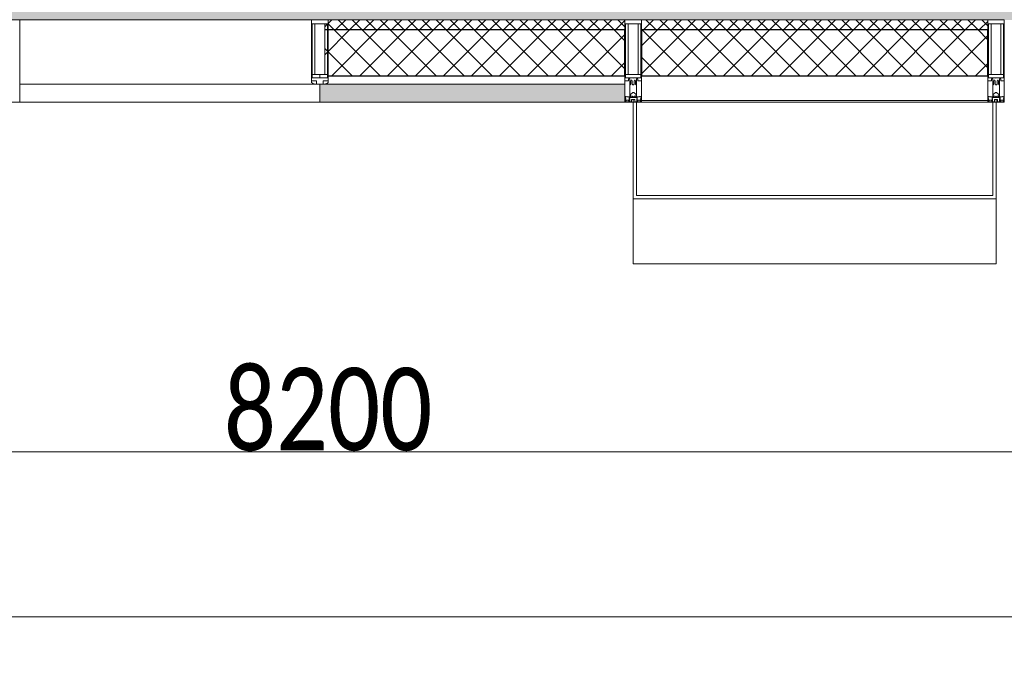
# Model space of a CAD drawing. Header units: millimetres. Extents: x -535184 to 178656, y -69521 to 68256.
# Tile 87 of 256: x -189138 to -186153, y 23764 to 25722. Entities that reach past the tile are written whole.
import ezdxf

# ---------------------------------------------------------------- set-up
doc = ezdxf.new("R2010")
doc.units = ezdxf.units.MM
doc.layers.get('Defpoints').update_dxf_attribs({"color": 31})
for name, color, linetype, lineweight in [('_0', 7, 'Continuous', 13), ('A-ANNO-DIMS', 8, 'Continuous', 5), ('A-COLS', 7, 'Continuous', 5), ('A-DETL-GENF', 7, 'Continuous', 5), ('A-GLAZ-CURT', 8, 'Continuous', 5), ('A-GLAZ-CWMG', 8, 'Continuous', 5), ('A-WALL', 7, 'Continuous', 5), ('A-WALL-FNSH', 8, 'Continuous', 5), ('I-WALL', 7, 'Continuous', 5)]:
    doc.layers.add(name, color=color, linetype=linetype, lineweight=lineweight)
doc.styles.add('Calibri Light', font='calibril.ttf', dxfattribs={"width": 0.8, "height": 250})
doc.dimstyles.new('2_5', dxfattribs={"dimscale": 304.8, "dimtxt": 294.337106, "dimasz": 0.492126, "dimexe": 0.492126, "dimexo": 0.492126, "dimgap": 0, "dimtad": 1, "dimdec": 0, "dimrnd": 5, "dimdsep": 46, "dimtxsty": 'Calibri Light', "dimblk1": 'OBLIQUE', "dimblk2": 'OBLIQUE', "dimsah": 1, "dimcen": 0.09, "dimdle": 0.492126, "dimazin": 0, "dimtfac": 1, "dimtdec": 4, "dimtix": 1, "dimtmove": 0, "dimatfit": 3, "dimfxl": 1, "dimtvp": 1, "dimtolj": 1, "dimtzin": 0, "dimlwd": 5, "dimlwe": 5, "dimarcsym": 2})
pattern_1 = [(45, (0, 0), (-21.2132, 21.2132), []), (135, (0, 0), (-21.2132, -21.2132), [])]
pattern_2 = [(45, (0, 0), (-42.4264, 42.4264), []), (135, (0, 0), (-42.4264, -42.4264), [])]

# ---------------------------------------------------------------- blocks, each defined once
blk = doc.blocks.new('Rectangular Mullion - R_StandardFrame_50Wx250H-4049022-50_AS_M_L11')
at = {"layer": 'A-GLAZ-CWMG', "lineweight": 9}
for p, q in [((-25, 0), (-25, 250)), ((-25, 250), (25, 250)), ((25, 250), (25, 0)), ((25, 0), (-25, 0))]:
    blk.add_line(p, q, dxfattribs=at)
blk = doc.blocks.new('Rectangular Mullion - 50Wx250H-2623690-50_AS_M_L11')
at = {"layer": 'A-DETL-GENF'}
for p, q in [((-25, 65.2), (-25, 250)), ((-25, 250), (0, 250)), ((25, 250), (0, 250)), ((25, 65.2), (25, 250)), ((-23, 237.3), (0, 237.3)), ((-23, 237.3), (-23, 73.6)), ((-14.9, 84), (-14.9, 237.3)), ((23, 237.3), (0, 237.3)), ((14.9, 84), (14.9, 237.3)), ((23, 237.3), (23, 73.6)), ((-14, 65.2), (-25, 65.2)), ((0, 84), (-23, 84)), ((-0.5, 73.6), (-23, 73.6)), ((-14, 71.3), (-14, 65.2)), ((-10, 71.3), (-14, 71.3)), ((-10, 53), (-10, 71.3)), ((-7, 65.2), (-5.9, 67.3)), ((-7, 65.2), (-7, 54.7)), ((-4.1, 67.3), (-5.9, 67.3)), ((-4.1, 67.3), (-2.9, 65.1)), ((-2.9, 65.1), (-2.9, 54.6)), ((0, 84), (23, 84)), ((0.5, 73.6), (23, 73.6)), ((4.1, 67.3), (2.9, 65.1)), ((2.9, 65.1), (2.9, 54.6)), ((4.1, 67.3), (5.9, 67.3)), ((7, 65.2), (5.9, 67.3)), ((7, 65.2), (7, 54.7)), ((10, 71.3), (14, 71.3)), ((10, 53), (10, 71.3)), ((14, 71.3), (14, 65.2)), ((14, 65.2), (25, 65.2)), ((-8.7, 53), (-10, 53)), ((-10, 53), (-10, 17)), ((-8.7, 53), (-7, 54.7)), ((-8.5, 23), (-1.5, 30)), ((-1.3, 53), (-2.9, 54.6)), ((-1.5, 30), (0, 30)), ((0, 53), (-1.3, 53)), ((0, 53), (1.3, 53)), ((1.5, 30), (0, 30)), ((1.3, 53), (2.9, 54.6)), ((8.5, 23), (1.5, 30)), ((8.7, 53), (7, 54.7)), ((8.7, 53), (10, 53)), ((10, 53), (10, 17)), ((-23.8, 14.6), (-25, 14.2)), ((-25, 0), (-25, 14.2)), ((-22.3, 17), (-23.8, 17)), ((-23.8, 17), (-23.8, 14.6)), ((-22.5, 10.6), (-23.8, 14.6)), ((-22.5, 10.6), (-23.7, 9.9)), ((-23.7, 1.3), (-23.7, 9.9)), ((-23.7, 1.3), (-11.8, 1.3)), ((-23.2, 10.2), (-22.5, 8)), ((-22.5, 8), (-22.5, 4.5)), ((-21.3, 4.5), (-22.5, 4.5)), ((-22.3, 17), (-22.3, 16)), ((-22.3, 16), (-21.3, 16)), ((-19, 17.6), (-21.3, 16)), ((-21.3, 4.5), (-21.3, 6.5)), ((-21.3, 6.5), (-14.2, 6.5)), ((-18.4, 16.6), (-19, 17.6)), ((-7.4, 16.6), (-18.4, 16.6)), ((-14.2, 6.5), (-14.2, 4.5)), ((-13.2, 4.5), (-14.2, 4.5)), ((-13.2, 4.5), (-12.2, 7.2)), ((-12.7, 7.6), (-11.3, 11.4)), ((-12.7, 7.6), (-11.8, 6.9)), ((-12.2, 9), (-12.2, 14.8)), ((-12.2, 14.8), (0, 14.8)), ((-11.8, 1.3), (-11.8, 6.9)), ((-10.5, 11.2), (-11.3, 11.4)), ((-10.5, 1.5), (-10.5, 11.2)), ((-4.8, 1.5), (-10.5, 1.5)), ((-10, 17), (-7.5, 17)), ((-8.5, 18.5), (-8.5, 23)), ((-7.5, 18.5), (-8.5, 18.5)), ((-7.5, 17), (-7.5, 18.5)), ((-7.4, 18), (-7.4, 16.6)), ((-2.6, 18), (-7.4, 18)), ((0, 8), (-4.8, 8)), ((-4.8, 1.5), (-4.8, 8)), ((-2.6, 18), (-2.6, 16.8)), ((-2.6, 16.8), (0, 16.8)), ((2.6, 16.8), (0, 16.8)), ((0, 14.8), (0, 16.8)), ((0, 14.8), (0, 16.8)), ((12.2, 14.8), (0, 14.8)), ((0, 0), (0, 8)), ((0, 8), (4.8, 8)), ((0, 0), (0, 8)), ((2.6, 18), (2.6, 16.8)), ((2.6, 18), (7.4, 18)), ((4.8, 1.5), (4.8, 8)), ((4.8, 1.5), (10.5, 1.5)), ((7.4, 18), (7.4, 16.6)), ((7.4, 16.6), (18.4, 16.6)), ((7.5, 18.5), (8.5, 18.5)), ((7.5, 17), (7.5, 18.5)), ((10, 17), (7.5, 17)), ((8.5, 18.5), (8.5, 23)), ((10.5, 11.2), (11.3, 11.4)), ((10.5, 1.5), (10.5, 11.2)), ((12.7, 7.6), (11.3, 11.4)), ((12.7, 7.6), (11.8, 6.9)), ((11.8, 1.3), (11.8, 6.9)), ((23.7, 1.3), (11.8, 1.3)), ((12.2, 9), (12.2, 14.8)), ((13.2, 4.5), (12.2, 7.2)), ((13.2, 4.5), (14.2, 4.5)), ((21.3, 6.5), (14.2, 6.5)), ((14.2, 6.5), (14.2, 4.5)), ((18.4, 16.6), (19, 17.6)), ((19, 17.6), (21.3, 16)), ((22.3, 16), (21.3, 16)), ((21.3, 4.5), (21.3, 6.5)), ((21.3, 4.5), (22.5, 4.5)), ((22.3, 17), (22.3, 16)), ((22.3, 17), (23.8, 17)), ((22.5, 10.6), (23.8, 14.6)), ((22.5, 10.6), (23.7, 9.9)), ((23.2, 10.2), (22.5, 8)), ((22.5, 8), (22.5, 4.5)), ((23.7, 1.3), (23.7, 9.9)), ((23.8, 17), (23.8, 14.6)), ((23.8, 14.6), (25, 14.2)), ((25, 0), (25, 14.2)), ((-25, 0), (0, 0)), ((25, 0), (0, 0))]:
    blk.add_line(p, q, dxfattribs=at)
for centre, start, end in [((-0.5, 73.1), 360, 90), ((0.5, 73.1), 90, 180)]:
    blk.add_arc(centre, 0.5, start, end, dxfattribs=at)
blk = doc.blocks.new('System Panel - A_PAN_Glass-5028499-50_AS_M_L11')
at = {"layer": 'A-GLAZ-CURT'}
for p, q in [((455, 0), (-455, 0)), ((-455, 0), (-455, -55)), ((455, -55), (455, 0)), ((-441, -55), (455, -55))]:
    blk.add_line(p, q, dxfattribs=at)
blk = doc.blocks.new('Rectangular Mullion - R_StandardFrame_50Wx250H-3805169-50_AS_M_L11')
at = {"layer": 'A-GLAZ-CWMG'}
blk.add_line((3115, -500), (4000, -500), dxfattribs=at)
blk = doc.blocks.new('Rectangular Mullion - 50Wx250H-3038606-50_AS_M_L11')
at = {"layer": 'A-DETL-GENF'}
for p, q in [((0, 250), (-25, 250)), ((-25, 250), (-25, 237.3)), ((-25, 65.2), (-25, 250)), ((-25, 250), (0, 250)), ((25, 250), (0, 250)), ((25, 250), (0, 250)), ((25, 237.3), (25, 250)), ((25, 65.2), (25, 250)), ((-23, 237.3), (0, 237.3)), ((-23, 237.3), (0, 237.3)), ((-23, 237.3), (-23, 73.6)), ((0, 237.3), (-14.9, 237.3)), ((-14.9, 237.3), (-14.9, 84)), ((-14.9, 84), (-14.9, 237.3)), ((14.9, 237.3), (0, 237.3)), ((0, 237.3), (23, 237.3)), ((23, 237.3), (0, 237.3)), ((14.9, 84), (14.9, 237.3)), ((14.9, 84), (14.9, 237.3)), ((23, 237.3), (23, 73.6)), ((-25, 73.6), (-25, 65.2)), ((-25, 65.2), (-25, 60.2)), ((-10, 65.2), (-25, 65.2)), ((-25, 65.2), (-25, 60.2)), ((-25, 65.2), (-10, 65.2)), ((-10, 65.2), (-25, 65.2)), ((0, 84), (-23, 84)), ((-23, 84), (-23, 73.6)), ((0, 84), (-23, 84)), ((-23, 73.6), (0, 73.6)), ((0, 73.6), (-23, 73.6)), ((-0.5, 73.6), (-23, 73.6)), ((-14.9, 84), (0, 84)), ((-10, 55), (-10, 65.2)), ((-10, 65.2), (-10, 55)), ((-10, 55), (-10, 65.2)), ((0, 84), (14.9, 84)), ((23, 84), (0, 84)), ((0, 84), (0, 73.6)), ((0, 84), (23, 84)), ((0, 73.6), (0, 84)), ((0, 73.6), (23, 73.6)), ((23, 73.6), (0, 73.6)), ((0.5, 73.6), (23, 73.6)), ((10, 65.2), (10, 55)), ((25, 65.2), (10, 65.2)), ((10, 55), (10, 65.2)), ((10, 65.2), (25, 65.2)), ((10, 65.2), (25, 65.2)), ((10, 55), (10, 65.2)), ((23, 73.6), (23, 84)), ((25, 65.2), (25, 73.6)), ((25, 65.2), (25, 60.2)), ((25, 60.2), (25, 65.2)), ((-10, 55), (-14, 55)), ((-14, 55), (-10, 55)), ((-10, 55), (0, 55)), ((0, 55), (-10, 55)), ((0, 55), (10, 55)), ((0, 55), (10, 55)), ((10, 55), (14, 55)), ((10, 55), (14, 55))]:
    blk.add_line(p, q, dxfattribs=at)
for centre, start, end in [((-14, 69.1), 218.9723, 270), ((-14, 69.1), 218.9723, 270), ((-14, 69.1), 218.9723, 270), ((14, 69.1), 270, 321.0277), ((14, 69.1), 270, 321.0277), ((14, 69.1), 270, 321.0277)]:
    blk.add_arc(centre, 14.1, start, end, dxfattribs=at)
blk = doc.blocks.new('Rectangular Mullion - R_InvisibleFrame_50Wx250H-5026199-50_AS_M_L11')
at = {"layer": 'A-GLAZ-CWMG', "lineweight": 9}
for p, q in [((-25, 73.6), (-25, 237.3)), ((25, 237.3), (25, 73.6))]:
    blk.add_line(p, q, dxfattribs=at)
blk = doc.blocks.new('RST_AR_KMN_R22_B3_FCD_rvt-1-50_AS_M_L11')
at = {"layer": 'A-WALL'}
h = blk.add_hatch(dxfattribs=at)
h.set_pattern_fill('FP_6', color=256, style=0, pattern_type=2)
h.set_pattern_definition(pattern_1)
h.paths.add_polyline_path([(4675.1, -530), (4950, -530), (4950, -500), (4050, -500), (4050, -512.7), (4039.9, -512.7), (4039.9, -530), (4327.7, -530)])
h = blk.add_hatch(dxfattribs=at)
h.set_pattern_fill('FP_6', color=256, style=0, pattern_type=2)
h.set_pattern_definition(pattern_1)
h.paths.add_polyline_path([(5000, -530), (6050, -530), (6050, -500), (5000, -500)])
h = blk.add_hatch(dxfattribs=at)
h.set_pattern_fill('FP_7', color=256, style=0, pattern_type=2)
h.set_pattern_definition(pattern_2)
h.paths.add_polyline_path([(4950, -670), (4950, -530), (4039.9, -530), (4039.9, -666.1), (4048, -666.1), (4048, -670), (4675.1, -670)])
h = blk.add_hatch(dxfattribs=at)
h.set_pattern_fill('FP_7', color=256, style=0, pattern_type=2)
h.set_pattern_definition(pattern_2)
h.paths.add_polyline_path([(6050, -670), (6050, -530), (5000, -530), (5000, -670), (5369.8, -670)])
at = {"layer": 'A-WALL', "true_color": 0xeff9fa}
blk.add_hatch(color=7, dxfattribs=at).paths.add_polyline_path([(4090.5, -750), (4950, -750), (4950, -695), (4025, -695), (4025, -750), (4050, -750)])
at = {"layer": 'A-COLS', "lineweight": 18}
for p, q in [((4975, -750), (4975, -1042.7)), ((4985, -750), (4975, -750)), ((4985, -1032.6), (4985, -750)), ((6075, -750), (6065, -750)), ((6065, -750), (6065, -1032.6)), ((6075, -1042.7), (6075, -750)), ((4975, -1042.7), (6075, -1042.7)), ((6065, -1032.6), (4985, -1032.6))]:
    blk.add_line(p, q, dxfattribs=at)
at = {"layer": 'A-COLS'}
for p, q in [((4975, -1239.7), (4975, -1042.7)), ((6075, -1042.7), (6075, -1239.7)), ((4975, -1239.7), (6075, -1239.7))]:
    blk.add_line(p, q, dxfattribs=at)
at = {"layer": 'A-WALL'}
for p, q in [((4950, -500), (4050, -500)), ((4950, -530), (4950, -500)), ((6050, -500), (5000, -500)), ((5000, -500), (5000, -530)), ((6050, -530), (6050, -500)), ((4950, -695), (4950, -670)), ((5000, -670), (5000, -745)), ((6050, -745), (6050, -670)), ((4039, -695), (4950, -695)), ((5000, -745), (6050, -745))]:
    blk.add_line(p, q, dxfattribs=at)
at = {"layer": 'A-WALL', "lineweight": 25}
for p, q in [((4039.9, -530), (4950, -530)), ((4950, -670), (4950, -530)), ((5000, -530), (5000, -670)), ((5000, -530), (6050, -530)), ((6050, -670), (6050, -530)), ((4048, -670), (4950, -670)), ((5000, -670), (6050, -670))]:
    blk.add_line(p, q, dxfattribs=at)
at = {"layer": 'A-WALL-FNSH'}
for p, q in [((4025, -695), (4025, -750)), ((4950, -750), (4950, -695)), ((5000, -745), (5000, -750)), ((6050, -750), (6050, -745)), ((4025, -750), (4950, -750)), ((5000, -750), (6050, -750))]:
    blk.add_line(p, q, dxfattribs=at)
at = {"layer": 'A-GLAZ-CURT', "lineweight": 5, "rotation": 180}
blk.add_blockref('System Panel - A_PAN_Glass-5028499-50_AS_M_L11', (3570, -750), dxfattribs=at)
at = {"layer": 'A-GLAZ-CWMG', "lineweight": 5, "extrusion": (0, 0, -1)}
for name, p in [('Rectangular Mullion - R_StandardFrame_50Wx250H-4049022-50_AS_M_L11', (-3090, -750)), ('Rectangular Mullion - 50Wx250H-3038606-50_AS_M_L11', (-4025, -750)), ('Rectangular Mullion - 50Wx250H-2623690-50_AS_M_L11', (-4975, -750)), ('Rectangular Mullion - R_StandardFrame_50Wx250H-4049022-50_AS_M_L11', (-4975, -750)), ('Rectangular Mullion - 50Wx250H-2623690-50_AS_M_L11', (-6075, -750)), ('Rectangular Mullion - R_StandardFrame_50Wx250H-4049022-50_AS_M_L11', (-6075, -750)), ('Rectangular Mullion - R_InvisibleFrame_50Wx250H-5026199-50_AS_M_L11', (-4025, -750))]:
    blk.add_blockref(name, p, dxfattribs=at)
at = {"layer": 'A-GLAZ-CWMG', "lineweight": 5}
blk.add_blockref('Rectangular Mullion - R_StandardFrame_50Wx250H-3805169-50_AS_M_L11', (0, 0), dxfattribs=at)
blk = doc.blocks.new('_Oblique')
at = {"color": 0, "linetype": 'ByBlock', "lineweight": -2}
blk.add_line((-0.5, -0.5), (0.5, 0.5), dxfattribs=at)
blk = doc.blocks.new('*D12476')
at = {"layer": 'A-ANNO-DIMS', "color": 0, "lineweight": 5, "transparency": 16777216}
for p, q in [((-192452.9, 24413.7), (-183952.9, 24413.7)), ((-192302.9, 24369.8), (-192302.9, 24263.7)), ((-184102.9, 24369.8), (-184102.9, 24263.7))]:
    blk.add_line(p, q, dxfattribs=at)
at = {"layer": 'Defpoints', "color": 0, "transparency": 16777216}
for p in [(-192302.9, 24519.8), (-184102.9, 24519.8), (-184102.9, 24413.7)]:
    blk.add_point(p, dxfattribs=at)
at = {"layer": 'A-ANNO-DIMS', "color": 0, "lineweight": 5, "transparency": 16777216, "xscale": 150, "yscale": 150, "zscale": 150, "rotation": 180}
blk.add_blockref('_Oblique', (-192302.9, 24413.7), dxfattribs=at)
at = {"layer": 'A-ANNO-DIMS', "color": 0, "lineweight": 5, "transparency": 16777216, "xscale": 150, "yscale": 150, "zscale": 150}
blk.add_blockref('_Oblique', (-184102.9, 24413.7), dxfattribs=at)
at = {"layer": 'A-ANNO-DIMS', "color": 0, "transparency": 16777216, "insert": (-188202.9, 24541.4), "char_height": 250, "width": 799.053, "attachment_point": 5, "style": 'Calibri Light'}
blk.add_mtext('\\A1;8200', dxfattribs=at)
blk = doc.blocks.new('*D12481')
at = {"layer": 'A-ANNO-DIMS', "color": 0, "lineweight": 5, "transparency": 16777216}
for p, q in [((-192452.9, 23913.7), (-155152.9, 23913.7)), ((-192302.9, 23869.8), (-192302.9, 23763.7)), ((-155302.9, 23869.8), (-155302.9, 23763.7))]:
    blk.add_line(p, q, dxfattribs=at)
at = {"layer": 'Defpoints', "color": 0, "transparency": 16777216}
for p in [(-192302.9, 24019.8), (-155302.9, 24019.8), (-155302.9, 23913.7)]:
    blk.add_point(p, dxfattribs=at)
at = {"layer": 'A-ANNO-DIMS', "color": 0, "lineweight": 5, "transparency": 16777216, "xscale": 150, "yscale": 150, "zscale": 150, "rotation": 180}
blk.add_blockref('_Oblique', (-192302.9, 23913.7), dxfattribs=at)
at = {"layer": 'A-ANNO-DIMS', "color": 0, "lineweight": 5, "transparency": 16777216, "xscale": 150, "yscale": 150, "zscale": 150}
blk.add_blockref('_Oblique', (-155302.9, 23913.7), dxfattribs=at)
at = {"layer": 'A-ANNO-DIMS', "color": 0, "transparency": 16777216, "insert": (-173802.9, 24041.4), "char_height": 250, "width": 978.55, "attachment_point": 5, "style": 'Calibri Light'}
blk.add_mtext('\\A1;37000', dxfattribs=at)

msp = doc.modelspace()

# ---------------------------------------------------------------- hatches: boundary and pattern name
at = {"layer": '_0', "transparency": 33554534}
h = msp.add_hatch(color=252, dxfattribs=at)
h.dxf.hatch_style = 1
h.paths.add_polyline_path([(-186501.3, 32972.1), (-186502.9, 35272.1), (-186002.9, 35272.1), (-186002.9, 36222.1), (-183952.9, 36222.1), (-183952.9, 40272.1), (-179002.9, 40272.1), (-179002.9, 38772.1), (-177452.9, 38772.1), (-177452.9, 45172.1), (-185852.9, 45172.1), (-185852.9, 46972.1), (-186852.9, 46972.1), (-186852.9, 48972.1), (-184102.9, 48972.1), (-184102.9, 48272.1), (-183352.9, 48272.1), (-183352.9, 47272.1), (-163952.9, 47272.1), (-163952.9, 48972.1), (-160672.9, 48972.1), (-160672.9, 46972.1), (-161752.9, 46972.1), (-161752.9, 45172.1), (-169752.9, 45172.1), (-169752.9, 36222.1), (-161802.9, 36222.1), (-161802.9, 35822.1), (-161302.9, 35822.1), (-161302.9, 32972.1), (-163452.9, 32972.1), (-163452.9, 34122.1), (-183852.9, 34122.1), (-183852.9, 32972.1)], flags=16)
h.paths.add_polyline_path([(-192753.7, 55672.9), (-154802.1, 55672.9), (-154802.1, 25721.3), (-192753.7, 25721.3)])

# ---------------------------------------------------------------- linework, layer by layer
at = {"layer": 'I-WALL'}
msp.add_line((-188252.9, 25721.3), (-189137.9, 25721.3), dxfattribs=at)

# ---------------------------------------------------------------- block references
at = {"lineweight": 5}
msp.add_blockref('RST_AR_KMN_R22_B3_FCD_rvt-1-50_AS_M_L11', (-192252.9, 26222.1), dxfattribs=at)

# ---------------------------------------------------------------- dimensions: what is measured, and where the dimension line sits
at = {"layer": 'A-ANNO-DIMS'}
for base, p1, p2, override, picture, middle in [((-184102.9, 24413.7), (-192302.9, 24519.8), (-184102.9, 24519.8), {"dimpost": '<>', "dimfxl": 8200}, '*D12476', (-188202.9, 24541.4)), ((-155302.9, 23913.7), (-192302.9, 24019.8), (-155302.9, 24019.8), {"dimpost": '<>', "dimfxl": 37000}, '*D12481', (-173802.9, 24041.4))]:
    dim = msp.add_linear_dim(base=base, p1=p1, p2=p2, dimstyle='2_5', override=override, dxfattribs=at)
    dim.commit()
    dim.dimension.update_dxf_attribs({"geometry": picture, "text_midpoint": middle})

doc.saveas('drawing.dxf')
